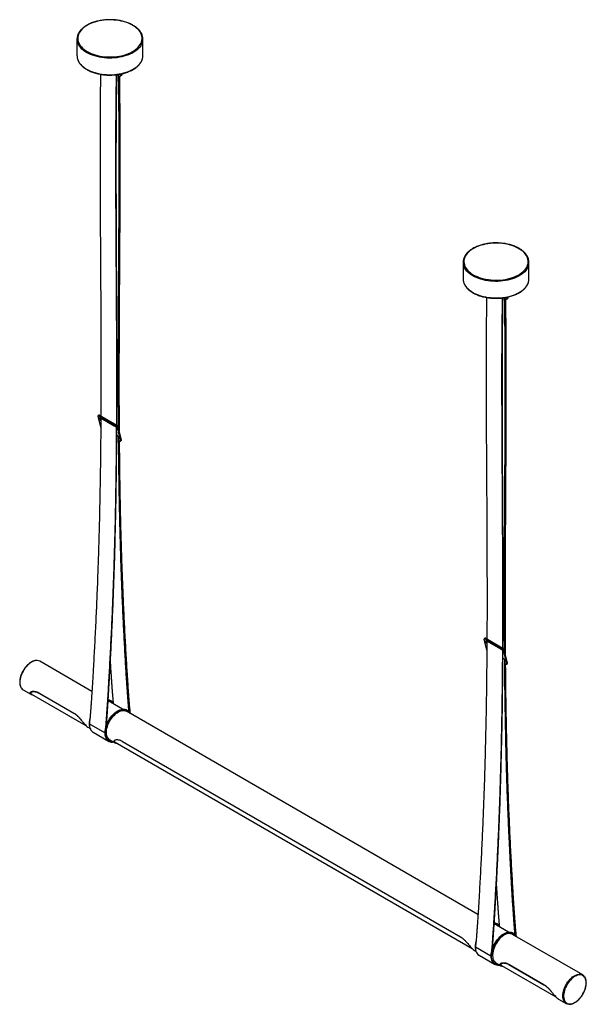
# Paper-space layout '_Isométrica' of a CAD drawing. Header units: millimetres. Extents: x -581 to 450, y -263 to 1528.
import ezdxf

# ---------------------------------------------------------------- set-up
doc = ezdxf.new("R2010")
doc.units = ezdxf.units.MM

psp = doc.layouts.new('_Isométrica')

# ---------------------------------------------------------------- linework, layer by layer
at = {"color": 7, "linetype": 'Continuous', "lineweight": 25}
for p, q in [((-477.2, 1492.9), (-477.2, 1462.7)), ((-357.2, 1462.7), (-357.2, 1492.9)), ((-404.2, 1428.3), (-400.5, 1426.1)), ((-398, 1425.9), (-395.9, 1427.1)), ((-397, 1428.2), (-397, 1429.5)), ((-397, 1428.2), (-394.9, 1429.4)), ((-394.9, 1429.4), (-394.9, 1429.9)), ((225.7, 1086.7), (225.7, 1056.5)), ((345.7, 1056.5), (345.7, 1086.7)), ((298.7, 1022.1), (302.3, 1020)), ((305.9, 1022), (305.9, 1023.3)), ((305.9, 1022), (308, 1023.2)), ((308, 1023.2), (308, 1023.8)), ((304.8, 1019.7), (306.9, 1020.9)), ((-434, 786.7), (-438.9, 806.5)), ((-437.4, 808.7), (-438.8, 807.5)), ((-436, 808.5), (-437.3, 807.4)), ((-437.3, 807.4), (-406.2, 789.4)), ((-436, 808.5), (-404.8, 790.6)), ((-433.3, 803.2), (-409.2, 789.4)), ((-406.2, 789.4), (-404.8, 790.6)), ((-402.2, 787.3), (-403.6, 786.1)), ((-397.7, 762.6), (-403.6, 786.1)), ((-396.3, 763.8), (-402.2, 787.3)), ((-400.7, 762.6), (-399.3, 761.7)), ((-397.8, 761.5), (-396.5, 762.7)), ((-397.7, 762.6), (-396.3, 763.8)), ((268.9, 380.9), (263.9, 400.7)), ((265.5, 403), (264.1, 401.8)), ((266.9, 402.8), (265.5, 401.6)), ((265.5, 401.6), (296.7, 383.6)), ((266.9, 402.8), (298, 384.8)), ((269.6, 397.5), (293.6, 383.6)), ((296.7, 383.6), (298, 384.8)), ((300.7, 381.5), (299.3, 380.3)), ((305.2, 356.8), (299.3, 380.3)), ((306.6, 358), (300.7, 381.5)), ((-450, 305.9), (-545, 360.7)), ((302.2, 356.8), (303.6, 356)), ((305, 355.8), (306.4, 357)), ((305.2, 356.8), (306.6, 358)), ((-575, 308.8), (-561.2, 300.8)), ((-559.8, 304.9), (-560, 304.8)), ((-561, 300.8), (-561.1, 300.8)), ((-559.9, 301.2), (-461, 244.1)), ((-546.6, 303.4), (-482.9, 266.6)), ((-546.4, 302.9), (-482.7, 266.1)), ((-415, 288.6), (-415.8, 289)), ((-394.3, 273.7), (-416.3, 286.4)), ((-410.5, 283.1), (-410.6, 284)), ((252.8, -99.9), (-387.3, 269.7)), ((-386.1, 271.9), (-386.8, 272.3)), ((-455.9, 240), (-453.5, 238.6)), ((-426.5, 230.8), (-454.8, 247.1)), ((-447.9, 231.6), (-419.6, 215.3)), ((-419.3, 216), (-418.6, 215.6)), ((-417.3, 217.7), (-408.6, 212.7)), ((-407.9, 213.4), (242, -161.7)), ((-394.5, 214.7), (220.7, -140.4)), ((308.6, -132), (286.6, -119.3)), ((287.8, -117.2), (287.1, -116.8)), ((443.5, -209.9), (315.6, -136.1)), ((316.8, -133.9), (316.1, -133.5)), ((248.1, -158.7), (276.3, -175)), ((247.1, -165.8), (249.4, -167.2)), ((254.9, -174.1), (283.2, -190.4)), ((283.6, -189.8), (284.3, -190.2)), ((285.6, -188), (294.4, -193.2)), ((294.6, -193.2), (294.5, -193.1)), ((295.8, -189), (295.6, -189.1)), ((295.7, -192.7), (394.6, -249.8)), ((309, -190.6), (372.7, -227.3)), ((309.2, -191.1), (372.9, -227.8)), ((399.7, -253.9), (413.5, -261.9))]:
    psp.add_line(p, q, dxfattribs=at)
at = {"color": 7, "linetype": 'Continuous', "lineweight": 25, "flags": 128}
for points in [[(-458.5, 1470.2), (-455.2, 1468.5), (-451.6, 1466.8), (-447.9, 1465.4), (-443.9, 1464.1), (-439.8, 1463), (-435.6, 1462.1), (-431.2, 1461.3), (-426.8, 1460.8), (-422.3, 1460.5), (-417.7, 1460.3), (-413.2, 1460.4), (-408.7, 1460.7), (-404.2, 1461.2), (-399.8, 1461.9), (-395.6, 1462.7), (-391.4, 1463.8), (-387.4, 1465), (-383.6, 1466.5), (-380, 1468), (-376.6, 1469.8), (-373.5, 1471.7), (-370.6, 1473.7), (-368, 1475.8), (-365.7, 1478.1), (-363.7, 1480.4), (-362, 1482.9), (-360.6, 1485.4), (-359.6, 1487.9), (-359, 1490.5), (-358.7, 1493.1), (-358.7, 1495.8), (-359.1, 1498.4), (-359.9, 1500.9), (-361, 1503.5), (-362.4, 1506), (-364.1, 1508.4), (-366.2, 1510.7), (-368.6, 1512.9), (-371.3, 1515.1), (-374.2, 1517.1), (-377.4, 1518.9), (-380.9, 1520.6), (-384.5, 1522.2), (-388.4, 1523.5), (-392.4, 1524.7), (-396.6, 1525.7), (-400.9, 1526.6), (-405.3, 1527.2), (-409.8, 1527.6), (-414.3, 1527.8), (-418.9, 1527.9), (-423.4, 1527.7), (-427.9, 1527.3), (-432.3, 1526.7), (-436.6, 1526), (-440.8, 1525), (-444.9, 1523.8), (-448.8, 1522.5), (-452.5, 1521), (-456, 1519.3), (-459.3, 1517.5), (-462.3, 1515.6), (-465.1, 1513.5), (-467.5, 1511.3), (-469.7, 1509), (-471.5, 1506.6), (-473, 1504.1), (-474.2, 1501.6), (-475, 1499), (-475.5, 1496.4), (-475.7, 1493.8), (-475.4, 1491.2), (-474.9, 1488.6), (-473.9, 1486), (-472.7, 1483.5), (-471.1, 1481), (-469.2, 1478.7), (-466.9, 1476.4), (-464.4, 1474.2), (-461.6, 1472.2), (-458.5, 1470.2)], [(244.3, 1064.1), (247.7, 1062.3), (251.2, 1060.7), (255, 1059.2), (258.9, 1057.9), (263.1, 1056.8), (267.3, 1055.9), (271.7, 1055.2), (276.1, 1054.6), (280.6, 1054.3), (285.1, 1054.2), (289.7, 1054.2), (294.2, 1054.5), (298.6, 1055), (303, 1055.7), (307.3, 1056.6), (311.5, 1057.6), (315.4, 1058.9), (319.3, 1060.3), (322.9, 1061.9), (326.3, 1063.6), (329.4, 1065.5), (332.3, 1067.5), (334.9, 1069.7), (337.2, 1071.9), (339.2, 1074.3), (340.9, 1076.7), (342.2, 1079.2), (343.2, 1081.7), (343.9, 1084.3), (344.2, 1087), (344.1, 1089.6), (343.7, 1092.2), (343, 1094.8), (341.9, 1097.3), (340.5, 1099.8), (338.7, 1102.2), (336.7, 1104.5), (334.3, 1106.8), (331.6, 1108.9), (328.6, 1110.9), (325.4, 1112.7), (322, 1114.4), (318.3, 1116), (314.5, 1117.3), (310.4, 1118.5), (306.2, 1119.6), (301.9, 1120.4), (297.5, 1121), (293.1, 1121.4), (288.5, 1121.7), (284, 1121.7), (279.5, 1121.5), (275, 1121.1), (270.6, 1120.6), (266.2, 1119.8), (262, 1118.8), (257.9, 1117.7), (254, 1116.3), (250.3, 1114.8), (246.8, 1113.2), (243.5, 1111.3), (240.5, 1109.4), (237.8, 1107.3), (235.3, 1105.1), (233.2, 1102.8), (231.3, 1100.4), (229.8, 1097.9), (228.7, 1095.4), (227.8, 1092.8), (227.3, 1090.2), (227.2, 1087.6), (227.4, 1085), (228, 1082.4), (228.9, 1079.8), (230.2, 1077.3), (231.8, 1074.9), (233.7, 1072.5), (235.9, 1070.2), (238.4, 1068), (241.3, 1066), (244.3, 1064.1)], [(-437.3, 807.4), (-437.7, 807.6), (-438.1, 807.7), (-438.4, 807.7), (-438.7, 807.6), (-438.9, 807.4), (-439, 807.2), (-439, 806.9), (-438.9, 806.5)], [(-433.8, 798.2), (-434.5, 799.1), (-435.3, 800.2), (-435.8, 801.3), (-436, 802.3), (-436, 803.1), (-435.6, 803.6), (-435, 803.8), (-434.2, 803.7), (-433.3, 803.2)], [(-409.2, 789.4), (-408.2, 788.6), (-407.2, 787.7), (-406.3, 786.6), (-405.5, 785.5), (-405, 784.4), (-404.7, 783.4), (-404.8, 782.6), (-405.1, 782.1), (-405.6, 781.9)], [(-401.7, 765.3), (-401.6, 765.3), (-401, 765.5), (-400.6, 766), (-400.6, 766.8), (-400.8, 767.8), (-401.3, 768.9), (-402.1, 770), (-403, 771.1), (-404, 772), (-404.6, 772.5)], [(-399.3, 761.7), (-398.9, 761.5), (-398.5, 761.4), (-398.2, 761.4), (-397.9, 761.5), (-397.7, 761.6), (-397.6, 761.9), (-397.6, 762.2), (-397.7, 762.6)], [(265.5, 401.6), (265.1, 401.8), (264.8, 401.9), (264.4, 401.9), (264.2, 401.9), (264, 401.7), (263.9, 401.4), (263.9, 401.1), (263.9, 400.7)], [(269.1, 392.4), (268.4, 393.3), (267.6, 394.4), (267.1, 395.6), (266.8, 396.5), (266.9, 397.3), (267.2, 397.8), (267.8, 398), (268.6, 397.9), (269.6, 397.5)], [(293.6, 383.6), (294.7, 382.9), (295.7, 382), (296.6, 380.9), (297.4, 379.7), (297.9, 378.6), (298.1, 377.6), (298.1, 376.9), (297.7, 376.3), (297.3, 376.1)], [(301.2, 359.5), (301.3, 359.5), (301.9, 359.7), (302.2, 360.3), (302.3, 361), (302, 362), (301.5, 363.1), (300.8, 364.3), (299.8, 365.4), (298.8, 366.3), (298.2, 366.7)], [(303.6, 356), (304, 355.8), (304.4, 355.7), (304.7, 355.6), (304.9, 355.7), (305.1, 355.9), (305.2, 356.1), (305.2, 356.4), (305.2, 356.8)], [(-411.1, 214.1), (-411.7, 214.1), (-413.8, 214.1), (-415.8, 214.4), (-417.7, 215.1), (-419.4, 216.1), (-420.9, 217.4), (-422.2, 219), (-423.3, 220.8), (-424.2, 222.9), (-424.8, 225.2), (-425.2, 227.7), (-425.3, 230.4), (-425.2, 233.3), (-424.8, 236.2), (-424.2, 239.3), (-423.3, 242.4), (-422.2, 245.5), (-420.9, 248.6), (-419.4, 251.6), (-417.7, 254.6), (-415.8, 257.4), (-413.8, 260.1), (-411.7, 262.6), (-409.4, 264.8), (-407.1, 266.9), (-404.7, 268.7), (-402.3, 270.2), (-399.9, 271.5), (-397.5, 272.4), (-395.2, 273), (-393, 273.3), (-390.8, 273.3), (-388.8, 273), (-386.9, 272.3), (-385.2, 271.3), (-383.7, 270), (-382.4, 268.5), (-381.3, 266.6), (-381.1, 266.1)], [(-423.7, 243.8), (-422.5, 246.9), (-421.1, 250.1), (-419.5, 253.1), (-417.7, 256.1), (-415.7, 258.9), (-413.6, 261.5), (-411.4, 264), (-409.1, 266.2), (-406.7, 268.2), (-404.2, 269.9), (-401.8, 271.3), (-399.4, 272.4), (-397, 273.2), (-394.6, 273.7), (-392.4, 273.8), (-390.3, 273.6), (-388.3, 273), (-386.8, 272.3)], [(-417.3, 217.7), (-418.6, 218.6), (-420, 220), (-421.2, 221.6), (-422.1, 223.5), (-422.8, 225.7), (-423.3, 228), (-423.5, 230.6), (-423.5, 233.3), (-423.2, 236.1), (-422.6, 239), (-421.8, 242), (-420.8, 245), (-419.6, 248), (-418.1, 250.9), (-416.5, 253.8), (-414.6, 256.5), (-412.7, 259.1), (-410.6, 261.5), (-408.4, 263.6), (-406.2, 265.6), (-403.9, 267.2), (-401.5, 268.6), (-399.2, 269.7), (-396.9, 270.5), (-394.7, 271), (-392.6, 271.1), (-390.6, 270.9), (-388.7, 270.4), (-387.3, 269.7)], [(-454.8, 247.1), (-454.7, 244.3), (-454.3, 241.7), (-453.7, 239.3), (-452.8, 237.1), (-451.7, 235.2), (-450.4, 233.6), (-448.8, 232.2), (-447.9, 231.6)], [(-419.3, 216), (-420.3, 216.7), (-421.8, 218), (-423.1, 219.6), (-424.2, 221.6), (-425, 223.7), (-425.6, 226.1), (-425.9, 228.8), (-426, 231.5), (-425.8, 234.5), (-425.3, 237.5), (-424.6, 240.6), (-423.7, 243.8)], [(-426.5, 230.8), (-426.4, 228), (-426, 225.4), (-425.4, 223), (-424.5, 220.8), (-423.4, 218.9), (-422.1, 217.2), (-420.6, 215.9), (-418.8, 214.9), (-416.9, 214.2), (-414.8, 213.8), (-412.6, 213.8), (-410.8, 214)], [(283.6, -189.8), (282.8, -189.3), (281.3, -188), (279.9, -186.4), (278.9, -184.6), (278, -182.5), (277.4, -180.1), (277, -177.6), (276.9, -174.9), (277, -172.1), (277.4, -169.1), (278, -166.1), (278.9, -163), (279.9, -159.9), (281.3, -156.8), (282.8, -153.7), (284.5, -150.8), (286.3, -148), (288.4, -145.3), (290.5, -142.8), (292.7, -140.5), (295.1, -138.4), (297.4, -136.6), (299.9, -135.1), (302.3, -133.9), (304.6, -132.9), (307, -132.3), (309.2, -132), (311.3, -132), (313.4, -132.4), (315.2, -133), (316.1, -133.5)], [(291.8, -191.6), (291.2, -191.7), (289.1, -191.7), (287.1, -191.3), (285.2, -190.6), (283.5, -189.7), (282, -188.4), (280.7, -186.8), (279.6, -185), (278.7, -182.9), (278.1, -180.5), (277.7, -178), (277.6, -175.3), (277.7, -172.5), (278.1, -169.5), (278.7, -166.5), (279.6, -163.4), (280.7, -160.3), (282, -157.2), (283.5, -154.1), (285.2, -151.2), (287.1, -148.4), (289.1, -145.7), (291.2, -143.2), (293.5, -140.9), (295.8, -138.8), (298.2, -137), (300.6, -135.5), (303, -134.3), (305.3, -133.3), (307.7, -132.7), (309.9, -132.4), (312, -132.4), (314.1, -132.8), (315.9, -133.4), (317.6, -134.4), (319.2, -135.7), (320.5, -137.3), (321.6, -139.1), (321.8, -139.7)], [(315.6, -136.1), (314.1, -135.4), (312.3, -134.9), (310.3, -134.7), (308.1, -134.8), (305.9, -135.2), (303.6, -136), (301.3, -137.1), (299, -138.5), (296.7, -140.2), (294.4, -142.1), (292.3, -144.3), (290.2, -146.7), (288.2, -149.2), (286.4, -152), (284.8, -154.8), (283.3, -157.8), (282.1, -160.7), (281, -163.7), (280.2, -166.7), (279.7, -169.6), (279.4, -172.5), (279.4, -175.2), (279.6, -177.7), (280, -180.1), (280.7, -182.2), (281.7, -184.1), (282.9, -185.8), (284.3, -187.1), (285.6, -188)], [(248.1, -158.7), (248.2, -161.6), (248.6, -164.3), (249.2, -166.7), (250.2, -168.9), (251.4, -170.9), (252.8, -172.5), (254.5, -173.8), (254.9, -174.1)], [(276.3, -175), (276.5, -177.9), (276.9, -180.6), (277.5, -183.1), (278.5, -185.3), (279.7, -187.2), (281.1, -188.8), (282.8, -190.1), (284.6, -191.1), (286.7, -191.7), (288.9, -192), (291.2, -191.9), (292, -191.8)], [(449.8, -224.5), (449.6, -222), (449.3, -219.6), (448.6, -217.5), (447.8, -215.5), (446.7, -213.9), (445.4, -212.5), (443.9, -211.3), (442.3, -210.5), (440.5, -210), (438.5, -209.9), (436.4, -210), (434.3, -210.5), (432.1, -211.3), (429.8, -212.3), (427.6, -213.7), (425.3, -215.4), (423.1, -217.3), (421, -219.4), (419, -221.8), (417.1, -224.3), (415.4, -226.9), (413.8, -229.7), (412.4, -232.6), (411.2, -235.5), (410.3, -238.4), (409.5, -241.3), (409, -244.1), (408.8, -246.9), (408.8, -249.5), (409, -251.9), (409.5, -254.2), (410.3, -256.2), (411.2, -258), (412.4, -259.6), (413.8, -260.8), (415.4, -261.8), (417.1, -262.4), (419, -262.8), (421, -262.8), (423.1, -262.5), (425.3, -261.8), (427.6, -260.9), (429.8, -259.7), (432.1, -258.2), (434.3, -256.4), (436.4, -254.4), (438.5, -252.1), (440.5, -249.7), (442.3, -247.1), (443.9, -244.4), (445.4, -241.5), (446.7, -238.7), (447.8, -235.7), (448.6, -232.8), (449.3, -230), (449.6, -227.2), (449.8, -224.5)]]:
    psp.add_lwpolyline(points, dxfattribs=at)
at = {"color": 8, "linetype": 'Continuous', "lineweight": 25, "flags": 128}
for points in [[(-459.6, 1468.4), (-462.7, 1470.3), (-465.6, 1472.4), (-468.1, 1474.6), (-470.4, 1476.9), (-472.4, 1479.3), (-474, 1481.8), (-475.3, 1484.4), (-476.3, 1487), (-476.3, 1487.1)], [(-358, 1487), (-358.5, 1485.6), (-359.6, 1483.1), (-361.1, 1480.6), (-362.9, 1478.1), (-365, 1475.8), (-367.4, 1473.5), (-370.1, 1471.4), (-373.1, 1469.4), (-376.4, 1467.5), (-379.9, 1465.8), (-383.6, 1464.2), (-387.5, 1462.8), (-391.6, 1461.6), (-395.8, 1460.5), (-400.2, 1459.7), (-404.6, 1459), (-409.1, 1458.6), (-413.7, 1458.3), (-418.3, 1458.3), (-422.9, 1458.4), (-427.4, 1458.8), (-431.9, 1459.3), (-436.4, 1460.1), (-440.6, 1461), (-444.8, 1462.2), (-448.8, 1463.5), (-452.6, 1464.9), (-456.2, 1466.6), (-459.6, 1468.4)], [(-476.3, 1456.8), (-476.3, 1456.7), (-475.3, 1454.1), (-474, 1451.6), (-472.4, 1449.1), (-470.4, 1446.7), (-468.1, 1444.4), (-465.6, 1442.2), (-462.7, 1440.1), (-459.6, 1438.2)], [(-459.6, 1438.2), (-456.2, 1436.4), (-452.6, 1434.7), (-448.8, 1433.3), (-444.8, 1431.9), (-440.6, 1430.8), (-436.4, 1429.9), (-431.9, 1429.1), (-427.4, 1428.6), (-422.9, 1428.2), (-418.3, 1428.1), (-413.7, 1428.1), (-409.1, 1428.4), (-404.6, 1428.8), (-400.2, 1429.5), (-395.8, 1430.3), (-391.6, 1431.4), (-387.5, 1432.6), (-383.6, 1434), (-379.9, 1435.5), (-376.4, 1437.3), (-373.1, 1439.1), (-370.1, 1441.2), (-367.4, 1443.3), (-365, 1445.6), (-362.9, 1447.9), (-361.1, 1450.4), (-359.6, 1452.9), (-358.5, 1455.4), (-358, 1456.9)], [(243.3, 1062.2), (240.2, 1064.2), (237.3, 1066.2), (234.7, 1068.4), (232.5, 1070.8), (230.5, 1073.2), (228.9, 1075.6), (227.6, 1078.2), (226.6, 1080.8), (226.6, 1080.9)], [(344.8, 1080.8), (344.4, 1079.5), (343.2, 1076.9), (341.8, 1074.4), (340, 1071.9), (337.9, 1069.6), (335.4, 1067.3), (332.7, 1065.2), (329.7, 1063.2), (326.5, 1061.3), (323, 1059.6), (319.3, 1058), (315.4, 1056.6), (311.3, 1055.4), (307.1, 1054.3), (302.7, 1053.5), (298.3, 1052.8), (293.7, 1052.4), (289.2, 1052.1), (284.6, 1052.1), (280, 1052.2), (275.4, 1052.6), (270.9, 1053.1), (266.5, 1053.9), (262.2, 1054.8), (258.1, 1056), (254.1, 1057.3), (250.3, 1058.8), (246.7, 1060.4), (243.3, 1062.2)], [(226.6, 1050.6), (226.6, 1050.6), (227.6, 1048), (228.9, 1045.4), (230.5, 1042.9), (232.5, 1040.5), (234.7, 1038.2), (237.3, 1036), (240.2, 1034), (243.3, 1032)], [(243.3, 1032), (246.7, 1030.2), (250.3, 1028.6), (254.1, 1027.1), (258.1, 1025.8), (262.2, 1024.6), (266.5, 1023.7), (270.9, 1022.9), (275.4, 1022.4), (280, 1022), (284.6, 1021.9), (289.2, 1021.9), (293.7, 1022.2), (298.3, 1022.6), (302.7, 1023.3), (307.1, 1024.1), (311.3, 1025.2), (315.4, 1026.4), (319.3, 1027.8), (323, 1029.4), (326.5, 1031.1), (329.7, 1033), (332.7, 1035), (335.4, 1037.1), (337.9, 1039.4), (340, 1041.7), (341.8, 1044.2), (343.2, 1046.7), (344.4, 1049.3), (344.9, 1050.8)], [(-549.5, 362.1), (-550.1, 362.1), (-552.1, 362), (-554.3, 361.6), (-556.6, 360.9), (-558.8, 359.9), (-561.1, 358.5), (-563.4, 356.9), (-565.7, 355.1), (-567.8, 353), (-569.9, 350.6), (-571.9, 348.1), (-573.7, 345.5), (-575.4, 342.7), (-576.9, 339.8), (-578.2, 336.9), (-579.2, 333.9), (-580.1, 331), (-580.7, 328), (-581.1, 325.2), (-581.2, 322.5), (-581.1, 319.9), (-580.7, 317.5), (-580.1, 315.3), (-579.2, 313.3), (-578.4, 312)], [(410.1, -258.7), (409.3, -257.3), (408.4, -255.4), (407.8, -253.2), (407.5, -250.8), (407.3, -248.2), (407.5, -245.5), (407.8, -242.6), (408.4, -239.7), (409.3, -236.8), (410.4, -233.8), (411.7, -230.9), (413.1, -228), (414.8, -225.2), (416.6, -222.5), (418.6, -220), (420.7, -217.7), (422.9, -215.6), (425.1, -213.7), (427.4, -212.1), (429.7, -210.8), (432, -209.8), (434.2, -209.1), (436.4, -208.6), (438.5, -208.6), (439, -208.6)]]:
    psp.add_lwpolyline(points, dxfattribs=at)
at = {"color": 7, "linetype": 'Continuous', "lineweight": 25}
for centre, radius, start, end in [((-456.8, 1492.9), 20.4, 163.3555, 196.6216), ((-377.5, 1492.9), 20.4, 343.2336, 15.6924), ((-456.7, 1462.7), 20.4, 180.0604, 196.8348), ((-377.7, 1462.7), 20.5, 343.644, 359.8934), ((-399.2, 1427.8), 2.18, 230.7967, 9.214), ((-397.3, 1429.1), 2.4, 304.0564, 7.2558), ((246.1, 1086.7), 20.4, 163.3555, 196.6216), ((325.3, 1086.7), 20.4, 343.2336, 15.6924), ((246.1, 1056.5), 20.4, 180.0604, 196.8348), ((325.2, 1056.5), 20.5, 343.644, 359.8934), ((303.7, 1021.7), 2.18, 230.7967, 9.214), ((305.6, 1022.9), 2.4, 304.0564, 7.2558), ((-436.8, 807.5), 1.33, 49.2566, 115.8374), ((-429.3, 804.2), 5.39, 184.756, 211.7486), ((-409.4, 784.2), 6.09, 18.3819, 58.9747), ((-408, 785.4), 6.09, 18.3819, 58.9747), ((-397.2, 763.4), 0.993, 319.6665, 23.564), ((266, 401.8), 1.33, 49.2566, 115.8374), ((273.6, 398.5), 5.39, 184.756, 211.7486), ((293.5, 378.4), 6.09, 18.3819, 58.9747), ((294.9, 379.6), 6.09, 18.3819, 58.9747), ((-550.3, 351.5), 10.6, 60.3583, 85.9542), ((305.6, 357.6), 0.993, 319.6665, 23.564), ((-569.6, 318), 10.7, 214.1943, 239.6207), ((-421.5, 277.2), 10.6, 60.3563, 84.3007), ((-421.4, 279.1), 11.4, 60.2357, 84.3314), ((-420.8, 278.6), 11.5, 27.7993, 87.5907), ((-421.6, 248.1), 33.3, 164.1167, 191.2865), ((281.3, -128.5), 10.6, 60.352, 84.1077), ((281.5, -126.6), 11.4, 60.2356, 84.3269), ((282, -127.2), 11.6, 26.3886, 87.3902), ((281.2, -157.7), 33.3, 164.1167, 191.2865), ((438.3, -219.1), 10.5, 34.3117, 85.8721), ((418.8, -252.8), 10.5, 214.1544, 265.5617)]:
    psp.add_arc(centre, radius, start, end, dxfattribs=at)
for points, knots in [([(-358, 1498.7), (-358, 1498.7), (-358.1, 1499.5), (-358.8, 1501.2), (-359.9, 1503.7), (-361.4, 1506.1), (-363.2, 1508.5), (-365.3, 1510.7), (-367.6, 1512.9), (-370.2, 1515), (-373.1, 1516.9), (-376.1, 1518.7), (-379.4, 1520.4), (-382.9, 1521.9), (-386.6, 1523.3), (-390.4, 1524.5), (-394.4, 1525.6), (-398.5, 1526.5), (-402.7, 1527.2), (-407, 1527.7), (-411.3, 1528), (-415.6, 1528.2), (-420, 1528.2), (-424.3, 1527.9), (-428.6, 1527.5), (-432.9, 1527), (-437, 1526.2), (-441.1, 1525.3), (-445, 1524.2), (-448.8, 1522.9), (-452.4, 1521.5), (-455.9, 1519.9), (-459.1, 1518.2), (-462.1, 1516.3), (-464.9, 1514.4), (-467.5, 1512.3), (-469.7, 1510), (-471.7, 1507.7), (-473.4, 1505.3), (-474.8, 1502.9), (-475.7, 1500.8), (-476.1, 1499.5), (-476.2, 1499)], [0, 0, 0, 0, 0.000341, 0.025772, 0.051299, 0.076943, 0.102705, 0.128568, 0.15451, 0.180504, 0.206531, 0.232572, 0.258615, 0.284652, 0.310679, 0.336696, 0.362702, 0.388698, 0.414686, 0.440667, 0.466644, 0.492617, 0.518589, 0.544562, 0.570537, 0.596517, 0.622504, 0.648498, 0.674504, 0.700521, 0.726552, 0.752597, 0.778657, 0.804729, 0.830809, 0.856888, 0.882951, 0.908979, 0.934947, 0.960828, 0.986597, 1, 1, 1, 1]), ([(-476.2, 1456.5), (-476, 1455.9), (-475.6, 1454.5), (-474.6, 1452.3), (-473.1, 1449.9), (-471.4, 1447.5), (-469.4, 1445.2), (-467.1, 1443), (-464.6, 1440.9), (-461.9, 1439.1), (-460.1, 1438), (-459.3, 1437.5)], [0, 0, 0, 0, 0.0796752, 0.1960754, 0.3130019, 0.4304697, 0.5484174, 0.6667408, 0.7853256, 0.9040696, 1, 1, 1, 1]), ([(-459.3, 1437.5), (-458.7, 1437.2), (-457.1, 1436.3), (-454.3, 1434.9), (-450.8, 1433.4), (-447.1, 1432), (-443.2, 1430.9), (-439.2, 1429.8), (-435.1, 1429), (-430.9, 1428.3), (-426.6, 1427.8), (-422.3, 1427.5), (-418, 1427.4), (-413.6, 1427.4), (-409.3, 1427.7), (-405, 1428.1), (-400.7, 1428.7), (-396.6, 1429.5), (-392.6, 1430.5), (-388.6, 1431.6), (-384.9, 1432.9), (-381.3, 1434.3), (-377.9, 1435.9), (-374.7, 1437.7), (-371.7, 1439.6), (-368.9, 1441.6), (-366.5, 1443.7), (-364.2, 1445.9), (-362.3, 1448.2), (-360.7, 1450.7), (-359.3, 1453.1), (-358.5, 1455.1), (-358.2, 1456.3), (-358.1, 1456.7)], [0, 0, 0, 0, 0.017661, 0.051143, 0.084618, 0.11808, 0.151529, 0.184964, 0.218387, 0.251799, 0.285203, 0.318601, 0.351995, 0.385389, 0.418784, 0.452182, 0.485587, 0.519, 0.552425, 0.585864, 0.619318, 0.65279, 0.686281, 0.71979, 0.753314, 0.786848, 0.820377, 0.853882, 0.887336, 0.920708, 0.953962, 0.987067, 1, 1, 1, 1]), ([(-434.4, 1428.9), (-434.6, 1411.4), (-435.1, 1368.4), (-435.3, 1300.3), (-435.2, 1224.2), (-434.8, 1147.4), (-434.3, 1075.5), (-433.9, 1008.5), (-433.6, 946.4), (-433.6, 883.6), (-433.6, 837.2), (-433.8, 811.6), (-433.8, 807.3)], [0, 0, 0, 0, 0.0840459, 0.2054854, 0.3280608, 0.4518526, 0.5769379, 0.6761761, 0.7762969, 0.8773379, 0.9793382, 1, 1, 1, 1]), ([(-405.9, 1428), (-406.2, 1405.3), (-406.8, 1357.3), (-407, 1284), (-406.9, 1207.8), (-406.5, 1131.1), (-406, 1059.2), (-405.6, 992.1), (-405.3, 930), (-405.3, 867.2), (-405.3, 820.8), (-405.5, 795.3), (-405.5, 791)], [0, 0, 0, 0, 0.106142, 0.224652, 0.34427, 0.465076, 0.587144, 0.683988, 0.781693, 0.880297, 0.979837, 1, 1, 1, 1]), ([(-404.5, 790.4), (-404.4, 806), (-404.2, 847.2), (-404.2, 913.8), (-404.5, 990.2), (-404.9, 1066.1), (-405.3, 1141.4), (-405.6, 1215.9), (-405.6, 1289.7), (-405.4, 1360.4), (-404.8, 1406.6), (-404.5, 1428.2)], [0, 0, 0, 0, 0.073435, 0.192875, 0.313579, 0.433088, 0.551391, 0.668477, 0.784334, 0.898956, 1, 1, 1, 1]), ([(-401.4, 784.3), (-401.6, 802.4), (-401.8, 845.9), (-401.8, 915.2), (-401.5, 991.9), (-401.1, 1068.3), (-400.7, 1144), (-400.4, 1218.9), (-400.4, 1292.8), (-400.6, 1362), (-401.2, 1406.4), (-401.5, 1426.7)], [0, 0, 0, 0, 0.085186, 0.20377, 0.323609, 0.442261, 0.559717, 0.675963, 0.79099, 0.904791, 1, 1, 1, 1]), ([(-400, 1426), (-399.8, 1405.4), (-399.2, 1359.8), (-399, 1288.7), (-399.1, 1212.3), (-399.5, 1135.1), (-400, 1062.6), (-400.4, 995.2), (-400.7, 932.7), (-400.8, 869.8), (-400.7, 818.9), (-400.5, 788.9), (-400.4, 780.1)], [0, 0, 0, 0, 0.0962596, 0.2132316, 0.3312977, 0.4505354, 0.571019, 0.6666065, 0.763044, 0.8603679, 0.9586158, 1, 1, 1, 1]), ([(344.9, 1092.5), (344.9, 1092.5), (344.7, 1093.4), (344.1, 1095), (342.9, 1097.5), (341.4, 1099.9), (339.7, 1102.3), (337.6, 1104.6), (335.3, 1106.7), (332.7, 1108.8), (329.8, 1110.7), (326.7, 1112.6), (323.4, 1114.2), (319.9, 1115.8), (316.3, 1117.1), (312.4, 1118.4), (308.4, 1119.4), (304.4, 1120.3), (300.2, 1121), (295.9, 1121.5), (291.6, 1121.8), (287.2, 1122), (282.9, 1122), (278.5, 1121.8), (274.2, 1121.4), (270, 1120.8), (265.8, 1120), (261.8, 1119.1), (257.8, 1118), (254.1, 1116.7), (250.4, 1115.3), (247, 1113.7), (243.7, 1112), (240.7, 1110.2), (237.9, 1108.2), (235.4, 1106.1), (233.1, 1103.9), (231.2, 1101.5), (229.5, 1099.1), (228.1, 1096.7), (227.1, 1094.6), (226.8, 1093.3), (226.6, 1092.8)], [0, 0, 0, 0, 0.000341, 0.025772, 0.051299, 0.076943, 0.102705, 0.128568, 0.15451, 0.180504, 0.206531, 0.232572, 0.258615, 0.284652, 0.310679, 0.336696, 0.362702, 0.388698, 0.414686, 0.440667, 0.466644, 0.492617, 0.518589, 0.544562, 0.570537, 0.596517, 0.622504, 0.648498, 0.674504, 0.700521, 0.726552, 0.752597, 0.778657, 0.804729, 0.830809, 0.856888, 0.882951, 0.908979, 0.934947, 0.960828, 0.986597, 1, 1, 1, 1]), ([(226.7, 1050.3), (226.8, 1049.7), (227.3, 1048.3), (228.3, 1046.1), (229.7, 1043.7), (231.4, 1041.3), (233.5, 1039), (235.7, 1036.8), (238.3, 1034.8), (240.9, 1032.9), (242.8, 1031.8), (243.6, 1031.3)], [0, 0, 0, 0, 0.0796752, 0.1960754, 0.3130019, 0.4304697, 0.5484174, 0.6667408, 0.7853256, 0.9040696, 1, 1, 1, 1]), ([(243.6, 1031.3), (244.1, 1031), (245.7, 1030.1), (248.6, 1028.7), (252.1, 1027.2), (255.8, 1025.9), (259.7, 1024.7), (263.6, 1023.6), (267.8, 1022.8), (272, 1022.1), (276.2, 1021.6), (280.6, 1021.3), (284.9, 1021.2), (289.3, 1021.3), (293.6, 1021.5), (297.9, 1021.9), (302.1, 1022.5), (306.3, 1023.3), (310.3, 1024.3), (314.2, 1025.4), (318, 1026.7), (321.6, 1028.1), (325, 1029.7), (328.2, 1031.5), (331.2, 1033.4), (333.9, 1035.4), (336.4, 1037.5), (338.6, 1039.7), (340.6, 1042.1), (342.2, 1044.5), (343.5, 1046.9), (344.4, 1049), (344.7, 1050.1), (344.8, 1050.5)], [0, 0, 0, 0, 0.017661, 0.051143, 0.084618, 0.11808, 0.151529, 0.184964, 0.218387, 0.251799, 0.285203, 0.318601, 0.351995, 0.385389, 0.418784, 0.452182, 0.485587, 0.519, 0.552425, 0.585864, 0.619318, 0.65279, 0.686281, 0.71979, 0.753314, 0.786848, 0.820377, 0.853882, 0.887336, 0.920708, 0.953962, 0.987067, 1, 1, 1, 1]), ([(268.5, 1022.7), (268.2, 1005.3), (267.7, 962.6), (267.6, 894.6), (267.7, 818.4), (268.1, 741.6), (268.6, 669.7), (269, 602.7), (269.2, 540.6), (269.3, 477.8), (269.3, 431.4), (269.1, 405.9), (269, 401.6)], [0, 0, 0, 0, 0.0834217, 0.204944, 0.3276029, 0.451479, 0.5766496, 0.6759554, 0.7761444, 0.8772543, 0.9793241, 1, 1, 1, 1]), ([(296.9, 1021.9), (296.6, 999.3), (296, 951.4), (295.8, 878.3), (296, 802.1), (296.4, 725.3), (296.8, 653.4), (297.2, 586.4), (297.5, 524.3), (297.6, 461.5), (297.6, 415.1), (297.4, 389.5), (297.3, 385.2)], [0, 0, 0, 0, 0.105546, 0.224135, 0.343833, 0.464719, 0.586868, 0.683777, 0.781548, 0.880217, 0.979823, 1, 1, 1, 1]), ([(298.3, 384.6), (298.4, 397.4), (298.6, 431.4), (298.6, 488.8), (298.5, 556.5), (298.2, 625.9), (297.8, 694.6), (297.4, 762.7), (297.2, 830.3), (297.3, 897.4), (297.5, 961.1), (298.1, 1002.7), (298.3, 1022)], [0, 0, 0, 0, 0.06008, 0.15963, 0.269808, 0.379, 0.487199, 0.594395, 0.700581, 0.805748, 0.909893, 1, 1, 1, 1]), ([(301.4, 378.6), (301.3, 393.9), (301.1, 430.3), (301.1, 490.2), (301.2, 558), (301.5, 627.8), (301.9, 697), (302.3, 765.5), (302.5, 833.3), (302.4, 900.4), (302.2, 962.7), (301.6, 1002.6), (301.4, 1020.5)], [0, 0, 0, 0, 0.071808, 0.170661, 0.280066, 0.388492, 0.495932, 0.602376, 0.707817, 0.812247, 0.91566, 1, 1, 1, 1]), ([(302.8, 1019.8), (303.1, 999.4), (303.7, 953.9), (303.9, 882.9), (303.7, 806.6), (303.3, 729.3), (302.9, 656.9), (302.5, 589.4), (302.2, 527), (302.1, 464.1), (302.2, 413.1), (302.4, 383.2), (302.5, 374.3)], [0, 0, 0, 0, 0.095655, 0.212706, 0.330851, 0.450168, 0.570732, 0.666384, 0.762886, 0.860275, 0.958588, 1, 1, 1, 1]), ([(-433.8, 803.5), (-433.9, 787.6), (-434.1, 758.3), (-434.6, 715.2), (-435.3, 674.2), (-436.1, 632.8), (-437.1, 591.1), (-438.4, 548.9), (-439.9, 506.4), (-441.6, 463.6), (-443.3, 428.1), (-444.7, 400.3), (-445.7, 380.3), (-446.7, 361.1), (-447.7, 343.9), (-448.6, 328.9), (-449.4, 316), (-450.1, 303.9), (-450.8, 293.4), (-451.5, 284.5), (-452, 276.9), (-452.5, 270.1), (-453, 264.1), (-453.4, 259.2), (-453.8, 255.3), (-454.1, 252.4), (-454.3, 250.1), (-454.6, 248.4), (-454.7, 247.4), (-454.8, 247.1)], [0, 0, 0, 0, 0.086962, 0.16102, 0.235555, 0.310581, 0.38611, 0.462157, 0.538736, 0.615836, 0.692368, 0.729123, 0.764834, 0.799193, 0.831893, 0.856223, 0.879191, 0.900647, 0.920442, 0.934983, 0.948288, 0.960282, 0.970887, 0.980023, 0.986119, 0.991218, 0.995269, 0.998206, 1, 1, 1, 1]), ([(-405.6, 785.5), (-405.7, 770.2), (-405.8, 741.4), (-406.4, 698.8), (-407, 657.9), (-407.8, 616.5), (-408.9, 574.7), (-410.1, 532.6), (-411.6, 490), (-413.4, 447.2), (-415, 411.8), (-416.4, 383.9), (-417.4, 364), (-418.5, 344.7), (-419.4, 327.6), (-420.3, 312.6), (-421.1, 299.7), (-421.9, 287.6), (-422.6, 277.1), (-423.2, 268.1), (-423.7, 260.6), (-424.2, 253.8), (-424.7, 247.8), (-425.1, 242.9), (-425.5, 239), (-425.8, 236.1), (-426.1, 233.8), (-426.3, 232.1), (-426.5, 231.1), (-426.5, 230.8)], [0, 0, 0, 0, 0.084255, 0.158532, 0.233289, 0.308537, 0.38429, 0.460563, 0.537369, 0.614697, 0.691456, 0.72832, 0.764137, 0.798598, 0.831395, 0.855797, 0.878832, 0.900352, 0.920206, 0.93479, 0.948135, 0.960164, 0.9708, 0.979964, 0.986078, 0.991192, 0.995255, 0.9982, 1, 1, 1, 1]), ([(-423.7, 243.8), (-423.5, 245.7), (-423.2, 250), (-422.6, 256.9), (-422, 264.6), (-421.4, 273.2), (-420.8, 282.6), (-420.2, 292.6), (-419.5, 303.2), (-418.9, 314.4), (-418.1, 328), (-417.2, 344), (-416.2, 362.5), (-415.2, 381.7), (-414.2, 401.5), (-412.9, 430.1), (-411.3, 467.3), (-409.6, 512.8), (-408.2, 558), (-406.8, 614.5), (-405.5, 681.9), (-404.8, 740.1), (-404.6, 772), (-404.6, 777.8)], [0, 0, 0, 0, 0.010797, 0.023388, 0.037671, 0.053542, 0.070899, 0.089292, 0.10892, 0.129687, 0.151493, 0.184254, 0.218653, 0.254404, 0.291221, 0.328819, 0.414111, 0.499371, 0.584191, 0.668574, 0.81818, 0.966411, 1, 1, 1, 1]), ([(-382.4, 268.3), (-382.5, 269.8), (-382.9, 273.5), (-383.4, 279.5), (-384, 286.6), (-384.6, 294.5), (-385.2, 303.1), (-385.8, 312.4), (-386.5, 322.3), (-387.2, 332.7), (-388, 345.4), (-388.9, 360.4), (-389.8, 377.7), (-390.8, 395.8), (-391.8, 414.4), (-393.1, 441.5), (-394.7, 476.8), (-396.4, 520.4), (-397.8, 564), (-399.3, 618.8), (-400.5, 684.8), (-401.2, 738.6), (-401.4, 766.7), (-401.4, 768.9)], [0, 0, 0, 0, 0.009733, 0.022607, 0.037209, 0.053437, 0.071182, 0.089988, 0.110056, 0.131288, 0.153583, 0.187078, 0.222248, 0.2588, 0.296442, 0.334883, 0.422087, 0.509257, 0.595978, 0.682252, 0.835211, 0.986764, 1, 1, 1, 1]), ([(-400.3, 762.3), (-400.2, 755.8), (-400.1, 736), (-399.7, 702.7), (-399, 662.5), (-398.2, 622.1), (-397.2, 581.5), (-395.9, 540.8), (-394.4, 500), (-392.7, 459.2), (-391, 425.6), (-389.7, 399.4), (-388.6, 380.6), (-387.6, 362.6), (-386.6, 346.6), (-385.7, 332.6), (-384.9, 320.6), (-384.2, 309.4), (-383.5, 299.7), (-382.9, 291.4), (-382.3, 284.5), (-381.8, 278.3), (-381.3, 272.8), (-380.9, 268.8), (-380.7, 266.5), (-380.6, 265.8)], [0, 0, 0, 0, 0.038322, 0.117711, 0.197611, 0.278037, 0.359003, 0.440525, 0.522616, 0.605265, 0.687306, 0.726707, 0.764988, 0.801821, 0.836875, 0.862956, 0.887577, 0.910577, 0.931798, 0.947385, 0.961648, 0.974505, 0.985873, 0.995667, 1, 1, 1, 1]), ([(269, 397.7), (268.9, 381.9), (268.7, 352.5), (268.2, 309.4), (267.6, 268.4), (266.7, 227.1), (265.7, 185.3), (264.5, 143.2), (263, 100.6), (261.2, 57.8), (259.6, 22.3), (258.2, -5.5), (257.2, -25.5), (256.1, -44.7), (255.2, -61.8), (254.3, -76.8), (253.5, -89.7), (252.7, -101.8), (252, -112.3), (251.4, -121.3), (250.9, -128.8), (250.4, -135.6), (249.9, -141.6), (249.5, -146.5), (249.1, -150.4), (248.8, -153.3), (248.5, -155.7), (248.3, -157.4), (248.1, -158.3), (248.1, -158.7)], [0, 0, 0, 0, 0.086962, 0.16102, 0.235555, 0.310581, 0.38611, 0.462157, 0.538736, 0.615836, 0.692368, 0.729123, 0.764834, 0.799193, 0.831893, 0.856223, 0.879191, 0.900647, 0.920442, 0.934983, 0.948288, 0.960282, 0.970887, 0.980023, 0.986119, 0.991218, 0.995269, 0.998206, 1, 1, 1, 1]), ([(297.3, 379.8), (297.2, 364.5), (297, 335.6), (296.5, 293.1), (295.9, 252.1), (295, 210.7), (294, 169), (292.7, 126.8), (291.3, 84.3), (289.5, 41.5), (287.9, 6), (286.5, -21.8), (285.5, -41.8), (284.4, -61), (283.4, -78.1), (282.6, -93.1), (281.8, -106.1), (281, -118.1), (280.3, -128.6), (279.7, -137.6), (279.2, -145.1), (278.6, -151.9), (278.2, -158), (277.7, -162.9), (277.4, -166.7), (277.1, -169.7), (276.8, -172), (276.6, -173.7), (276.4, -174.6), (276.3, -175)], [0, 0, 0, 0, 0.084255, 0.158532, 0.233289, 0.308537, 0.38429, 0.460563, 0.537369, 0.614697, 0.691456, 0.72832, 0.764137, 0.798598, 0.831395, 0.855797, 0.878832, 0.900352, 0.920206, 0.93479, 0.948135, 0.960164, 0.9708, 0.979964, 0.986078, 0.991192, 0.995255, 0.9982, 1, 1, 1, 1]), ([(-549.8, 362.2), (-549.9, 362.2), (-550.6, 362.3), (-552.1, 362.2), (-554.2, 361.9), (-556.4, 361.2), (-558.6, 360.3), (-560.8, 359.2), (-563, 357.7), (-565.1, 356.1), (-567.2, 354.1), (-569.3, 352), (-571.2, 349.8), (-573, 347.3), (-574.7, 344.7), (-576.2, 342.1), (-577.6, 339.3), (-578.8, 336.5), (-579.8, 333.7), (-580.5, 330.9), (-581.1, 328.1), (-581.4, 325.4), (-581.5, 322.8), (-581.4, 320.3), (-581.1, 318), (-580.5, 315.8), (-579.7, 313.8), (-579, 312.7), (-578.6, 312.2)], [0, 0, 0, 0, 0.006735, 0.045685, 0.084964, 0.124525, 0.164276, 0.204129, 0.244016, 0.283891, 0.323741, 0.363562, 0.403357, 0.443132, 0.482895, 0.522653, 0.562415, 0.602185, 0.641974, 0.681788, 0.721637, 0.761527, 0.80146, 0.841434, 0.881432, 0.921401, 0.961266, 1, 1, 1, 1]), ([(-410.6, 284), (-410.8, 285.7), (-411.2, 289.6), (-411.7, 295.8), (-412.3, 302.9), (-412.9, 310.9), (-413.5, 319.5), (-414.1, 328.7), (-414.8, 338.6), (-415.5, 349), (-415.9, 356.8), (-416.2, 361.1), (-416.2, 361.7)], [0, 0, 0, 0, 0.06963, 0.150833, 0.242946, 0.345304, 0.457243, 0.575864, 0.702453, 0.836379, 0.977012, 1, 1, 1, 1]), ([(279.1, -162.4), (279.2, -162.1), (279.3, -160.2), (279.6, -156.7), (280.1, -151), (280.6, -143.9), (281.2, -135.4), (281.8, -126.1), (282.6, -115.2), (283.3, -102.8), (284.2, -88.9), (285, -74.1), (285.9, -58.7), (286.7, -42.6), (287.7, -22.9), (288.9, 0.4), (290.1, 27.3), (291.2, 54.3), (292.3, 81.5), (293.3, 108.5), (294.1, 135.4), (295.3, 175.4), (296.5, 228.3), (297.6, 293.9), (298.1, 341.7), (298.3, 367.7), (298.3, 372.1)], [0, 0, 0, 0, 0.00182, 0.010028, 0.019285, 0.033247, 0.0489, 0.066135, 0.084841, 0.108878, 0.134659, 0.162001, 0.190718, 0.220625, 0.251536, 0.300373, 0.350466, 0.401151, 0.451837, 0.502368, 0.552745, 0.602967, 0.727851, 0.851782, 0.974764, 1, 1, 1, 1]), ([(320.5, -137.5), (320.3, -136.2), (320.1, -133.3), (319.6, -128.2), (319.1, -121.7), (318.5, -113.9), (317.9, -105.3), (317.1, -95.2), (316.4, -83.7), (315.5, -70.8), (314.7, -57), (313.8, -42.5), (313, -27.4), (312, -8.9), (310.8, 13.1), (309.6, 38.5), (308.5, 64.3), (307.4, 90.2), (306.4, 116.1), (305.6, 142), (304.4, 180.7), (303.2, 232.2), (302.1, 296.5), (301.6, 340.1), (301.5, 362.4), (301.5, 363.2)], [0, 0, 0, 0, 0.008179, 0.017651, 0.031937, 0.047953, 0.065587, 0.084727, 0.10932, 0.1357, 0.163676, 0.193058, 0.223658, 0.255286, 0.305255, 0.356509, 0.408369, 0.46023, 0.511933, 0.563477, 0.614863, 0.742642, 0.869446, 0.995278, 1, 1, 1, 1]), ([(302.6, 356.5), (302.6, 350.1), (302.8, 330.2), (303.2, 297), (303.8, 256.7), (304.7, 216.3), (305.7, 175.7), (307, 135), (308.4, 94.2), (310.2, 53.4), (311.8, 19.8), (313.2, -6.4), (314.2, -25.2), (315.3, -43.2), (316.3, -59.2), (317.1, -73.2), (317.9, -85.2), (318.7, -96.4), (319.4, -106.1), (320, -114.4), (320.5, -121.3), (321.1, -127.5), (321.5, -132.9), (321.9, -137), (322.2, -139.2), (322.2, -139.9)], [0, 0, 0, 0, 0.038322, 0.117711, 0.197611, 0.278037, 0.359003, 0.440525, 0.522616, 0.605265, 0.687306, 0.726707, 0.764988, 0.801821, 0.836875, 0.862956, 0.887577, 0.910577, 0.931798, 0.947385, 0.961648, 0.974505, 0.985873, 0.995667, 1, 1, 1, 1]), ([(-559.9, 301.3), (-560.1, 301.4), (-560.9, 301.8), (-561.3, 302.8), (-561.1, 303.9), (-560.5, 304.6), (-559.9, 304.8), (-559.8, 304.9)], [0, 0, 0, 0, 0.15558, 0.450005, 0.698713, 0.954949, 1, 1, 1, 1]), ([(-559.8, 304.9), (-559.7, 304.9), (-559.5, 305.1), (-558.6, 305.4), (-557.4, 305.6), (-555.9, 305.7), (-554.1, 305.6), (-552.1, 305.2), (-550, 304.6), (-548.1, 303.8), (-546.9, 303.1), (-546.4, 302.8)], [0, 0, 0, 0, 0.030949, 0.146014, 0.258692, 0.382485, 0.509795, 0.64039, 0.773204, 0.906715, 1, 1, 1, 1]), ([(-561, 300.7), (-560.7, 300.6), (-560.1, 300.3), (-558.9, 300), (-558, 299.9), (-557.6, 299.9)], [0, 0, 0, 0, 0.2897527, 0.6682257, 1, 1, 1, 1]), ([(-482.7, 266.1), (-482.2, 265.8), (-481.1, 265.1), (-479.2, 263.8), (-477.1, 262), (-475.1, 260), (-473, 257.9), (-471, 255.6), (-469.3, 253.6), (-468.3, 252.4), (-467.9, 251.9)], [0, 0, 0, 0, 0.089811, 0.226661, 0.363525, 0.502902, 0.643323, 0.782562, 0.919231, 1, 1, 1, 1]), ([(-467.8, 252), (-467.4, 251.4), (-465.8, 249.4), (-463.3, 246.5), (-460.4, 243.4), (-457.9, 241.3), (-456.4, 240.4), (-455.9, 240.1)], [0, 0, 0, 0, 0.120906, 0.397173, 0.62581, 0.862376, 1, 1, 1, 1]), ([(-394.5, 214.7), (-395.7, 215.3), (-398, 216.6), (-401.4, 217.5), (-404.6, 217.8), (-407.2, 217.4), (-409.1, 216.5), (-410.1, 215.4), (-410.1, 214.2), (-409.4, 213.2), (-408.1, 212.4), (-406.6, 211.9), (-405.5, 211.8), (-405.1, 211.8)], [0, 0, 0, 0, 0.1027, 0.208278, 0.311831, 0.41861, 0.517655, 0.620517, 0.70623, 0.794765, 0.875806, 0.958811, 1, 1, 1, 1]), ([(-407.8, 213.5), (-408.1, 213.6), (-408.9, 214.1), (-409.3, 215), (-409.2, 216), (-408.6, 216.5), (-408.3, 216.8)], [0, 0, 0, 0, 0.158915, 0.490335, 0.769801, 1, 1, 1, 1]), ([(292.3, -122.7), (292.3, -122.2), (292.1, -120.4), (291.8, -117), (291.3, -111.8), (290.8, -105.4), (290.2, -97.6), (289.6, -88.9), (288.9, -78.9), (288.1, -67.4), (287.3, -55.5), (286.8, -47.6), (286.6, -44.1)], [0, 0, 0, 0, 0.0181572, 0.0705274, 0.1295918, 0.2186769, 0.3185513, 0.4285162, 0.547872, 0.7012361, 0.8657363, 1, 1, 1, 1]), ([(220.7, -140.4), (221.8, -141.1), (224.2, -142.6), (227.6, -145.6), (231, -149.1), (234.2, -152.8), (237.3, -156.6), (240.3, -160), (243, -162.8), (245.3, -164.7), (246.7, -165.5), (247.1, -165.8)], [0, 0, 0, 0, 0.121995, 0.24741, 0.370419, 0.497259, 0.614913, 0.737101, 0.838918, 0.944088, 1, 1, 1, 1]), ([(295.7, -192.7), (295.5, -192.5), (294.7, -192.1), (294.3, -191.1), (294.5, -190.1), (295.1, -189.4), (295.7, -189.1), (295.8, -189.1)], [0, 0, 0, 0, 0.15558, 0.450005, 0.698713, 0.954949, 1, 1, 1, 1]), ([(294.6, -193.2), (294.9, -193.3), (295.5, -193.7), (296.7, -194), (297.6, -194), (298, -194.1)], [0, 0, 0, 0, 0.289753, 0.668226, 1, 1, 1, 1]), ([(295.8, -189), (295.9, -189), (296.1, -188.8), (297, -188.5), (298.2, -188.3), (299.7, -188.2), (301.5, -188.3), (303.5, -188.7), (305.6, -189.3), (307.5, -190.1), (308.7, -190.8), (309.2, -191.1)], [0, 0, 0, 0, 0.030949, 0.146014, 0.258692, 0.382485, 0.509795, 0.64039, 0.773204, 0.906715, 1, 1, 1, 1]), ([(450.1, -224.1), (450, -223.6), (450, -222.4), (449.8, -220.3), (449.4, -218.1), (448.6, -216), (447.9, -214.4), (447.3, -213.6), (447.1, -213.4)], [0, 0, 0, 0, 0.10521, 0.304856, 0.504611, 0.704055, 0.902731, 1, 1, 1, 1]), ([(372.9, -227.9), (373.4, -228.1), (374.5, -228.8), (376.4, -230.2), (378.5, -231.9), (380.5, -233.9), (382.6, -236), (384.6, -238.3), (386.3, -240.3), (387.3, -241.5), (387.7, -242)], [0, 0, 0, 0, 0.089811, 0.226661, 0.363525, 0.502902, 0.643323, 0.782562, 0.919231, 1, 1, 1, 1]), ([(418.3, -263.3), (418.7, -263.4), (419.8, -263.5), (421.7, -263.3), (423.8, -262.8), (426, -262), (428.2, -261), (430.4, -259.7), (432.6, -258.1), (434.8, -256.3), (436.8, -254.3), (438.8, -252.1), (440.7, -249.7), (442.5, -247.2), (444.1, -244.6), (445.5, -241.9), (446.8, -239.1), (447.9, -236.3), (448.7, -233.5), (449.4, -230.7), (449.8, -227.9), (450, -225.7), (450, -224.5), (450.1, -224.1)], [0, 0, 0, 0, 0.034834, 0.083627, 0.132812, 0.182293, 0.231954, 0.281694, 0.331443, 0.381167, 0.430855, 0.480509, 0.530134, 0.579738, 0.629332, 0.678925, 0.728526, 0.778144, 0.82779, 0.877473, 0.927203, 0.976987, 1, 1, 1, 1]), ([(387.8, -241.9), (388.2, -242.5), (389.8, -244.5), (392.3, -247.5), (395.2, -250.6), (397.7, -252.7), (399.2, -253.6), (399.7, -253.9)], [0, 0, 0, 0, 0.120906, 0.397173, 0.62581, 0.862376, 1, 1, 1, 1])]:
    psp.add_open_spline(points, degree=3, knots=knots, dxfattribs=at)
at = {"color": 8, "linetype": 'Continuous', "lineweight": 25}
for points, knots in [([(-561.1, 300.8), (-561.2, 300.8), (-562, 301.1), (-562.5, 302), (-562.8, 303.2), (-562.2, 304.3), (-561, 305.3), (-559.2, 306), (-556.9, 306.3), (-553.9, 306.1), (-550.4, 305.3), (-547.9, 304), (-546.6, 303.4)], [0, 0, 0, 0, 0.014733, 0.132908, 0.233017, 0.336285, 0.431175, 0.528335, 0.632641, 0.739341, 0.867566, 1, 1, 1, 1]), ([(-560.2, 304.6), (-560.5, 304.5), (-561.1, 304), (-561.5, 303.2), (-561.4, 302.1), (-560.5, 301.2), (-559.5, 300.8), (-559, 300.7)], [0, 0, 0, 0, 0.111468, 0.334753, 0.565281, 0.820275, 1, 1, 1, 1]), ([(-546.6, 303.4), (-546.6, 303.3), (-546.6, 303.3), (-546.5, 303.1), (-546.5, 303), (-546.4, 302.9), (-546.4, 302.9)], [0, 0, 0, 0, 0.104981, 0.291674, 0.702493, 1, 1, 1, 1]), ([(-482.9, 266.6), (-481.8, 265.9), (-479.7, 264.5), (-476.4, 261.7), (-473, 258.2), (-470.1, 254.8), (-468.4, 252.7), (-467.8, 252)], [0, 0, 0, 0, 0.201399, 0.407531, 0.63885, 0.877661, 1, 1, 1, 1]), ([(-482.7, 266.1), (-482.7, 266.1), (-482.8, 266.2), (-482.9, 266.4), (-482.9, 266.5), (-482.9, 266.6), (-482.9, 266.6)], [0, 0, 0, 0, 0.317999, 0.716834, 0.898082, 1, 1, 1, 1]), ([(294.5, -193.1), (294.4, -193.1), (293.6, -192.8), (293.1, -191.9), (292.8, -190.7), (293.4, -189.6), (294.6, -188.6), (296.4, -188), (298.7, -187.6), (301.7, -187.8), (305.2, -188.6), (307.7, -189.9), (309, -190.6)], [0, 0, 0, 0, 0.014733, 0.132908, 0.233017, 0.336285, 0.431175, 0.528335, 0.632641, 0.739341, 0.867566, 1, 1, 1, 1]), ([(295.4, -189.3), (295.1, -189.5), (294.5, -189.9), (294.1, -190.8), (294.2, -191.8), (295.1, -192.8), (296.1, -193.1), (296.6, -193.2)], [0, 0, 0, 0, 0.111468, 0.334753, 0.565281, 0.820275, 1, 1, 1, 1]), ([(309.2, -191), (309.2, -191), (309.1, -191), (309.1, -190.8), (309, -190.7), (309, -190.6), (309, -190.6)], [0, 0, 0, 0, 0.297507, 0.708326, 0.895019, 1, 1, 1, 1]), ([(372.7, -227.3), (373.8, -228), (375.9, -229.4), (379.2, -232.2), (382.6, -235.7), (385.5, -239.1), (387.2, -241.2), (387.8, -241.9)], [0, 0, 0, 0, 0.2013989, 0.4075306, 0.6388505, 0.8776612, 1, 1, 1, 1]), ([(372.7, -227.3), (372.7, -227.4), (372.7, -227.4), (372.7, -227.6), (372.8, -227.7), (372.9, -227.8), (372.9, -227.8)], [0, 0, 0, 0, 0.101918, 0.283166, 0.682001, 1, 1, 1, 1])]:
    psp.add_open_spline(points, degree=3, knots=knots, dxfattribs=at)

doc.saveas('drawing.dxf')
